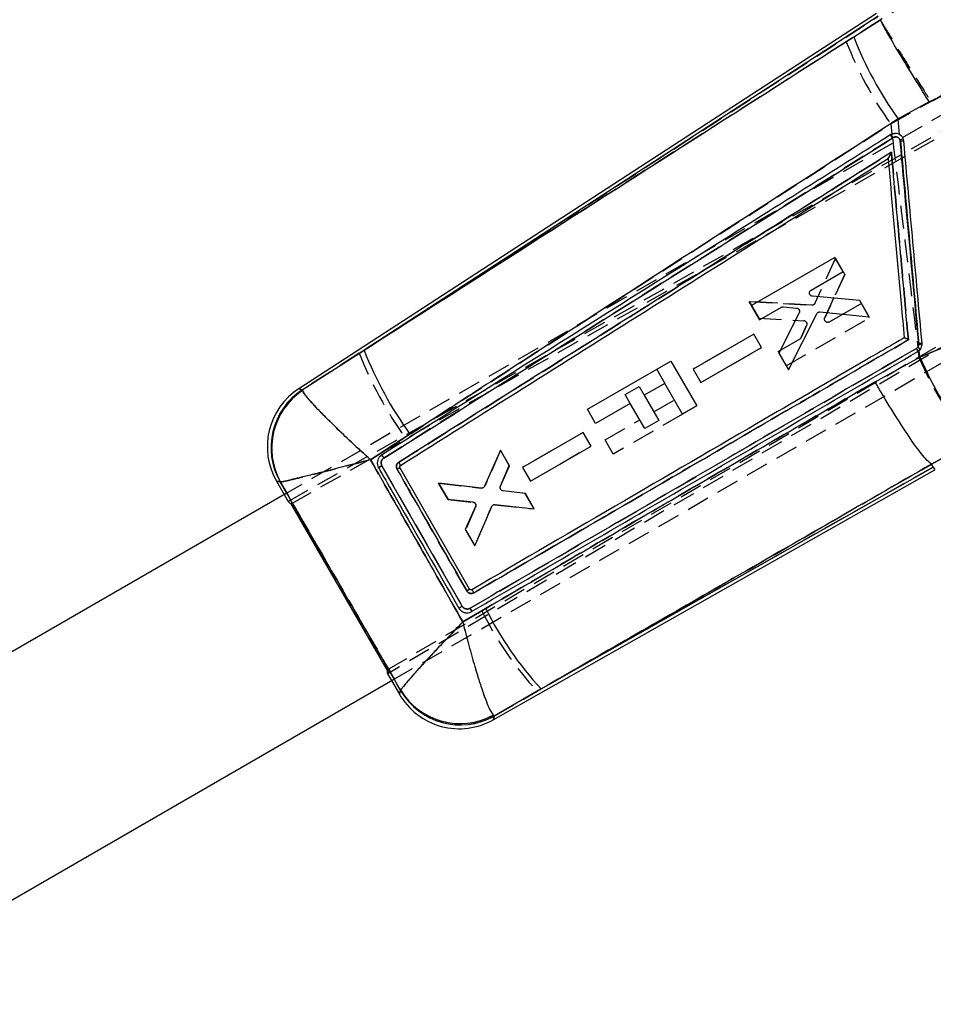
# Model space of a CAD drawing. Extents: x 29 to 520, y 22 to 419.
# Tile 7 of 14: x 275 to 351, y 294 to 377. Entities that reach past the tile are written whole.
import ezdxf

# ---------------------------------------------------------------- set-up
doc = ezdxf.new("R2010")
doc.units = 0
doc.header["$LTSCALE"] = 1.5
doc.linetypes.add('HIDDEN', pattern=[1.905, 1.27, -0.635])
doc.layers.get('0').update_dxf_attribs({"linetype": 'CONTINUOUS'})
doc.styles.add('SLDTEXTSTYLE0', font='TXT', dxfattribs={"width": 0.75})
doc.dimstyles.new('SLDDIMSTYLE1', dxfattribs={"dimtxt": 5.25, "dimasz": 4.953, "dimexe": 0, "dimexo": 0.0625, "dimgap": 1.3125, "dimtad": 1, "dimdec": 0, "dimrnd": 1e-09, "dimzin": 12, "dimtxsty": 'SLDTEXTSTYLE0', "dimsah": 1, "dimcen": 0.09, "dimazin": 3, "dimtfac": 1, "dimtdec": 0, "dimtofl": 0, "dimtmove": 0, "dimatfit": 3, "dimtolj": 1, "dimtzin": 12})

# ---------------------------------------------------------------- blocks, each defined once
blk = doc.blocks.new('_D_1')
at = {"color": 179, "linetype": 'CONTINUOUS'}
for p, q in [((87.767, 333.756), (87.766, 413.814)), ((391.568, 362.866), (391.567, 413.819)), ((87.766, 412.314), (391.567, 412.319))]:
    blk.add_line(p, q, dxfattribs=at)
for points in [[(87.766, 412.314), (92.719, 411.552), (92.719, 413.076)], [(391.567, 412.319), (386.614, 413.081), (386.614, 411.557)]]:
    blk.add_solid(points, dxfattribs=at)
at = {"color": 179, "linetype": 'CONTINUOUS', "insert": (234.139, 419.084, 0.1), "char_height": 5.25, "attachment_point": 1, "rotation": 0.0009, "style": 'SLDTEXTSTYLE0'}
blk.add_mtext('304', dxfattribs=at)

msp = doc.modelspace()

# ---------------------------------------------------------------- linework, layer by layer
at = {"color": 7, "linetype": 'CONTINUOUS'}
for p, q in [((346.397808, 377.510053), (297.976522, 346.069631)), ((346.543481, 377.281357), (303.452966, 349.302251)), ((344.494363, 375.559625), (346.726244, 376.994271)), ((346.726244, 376.994271), (346.726095, 376.994606)), ((350.819504, 370.117423), (348.216137, 368.677695)), ((348.334795, 367.37695), (348.216137, 368.677695)), ((348.37546, 366.931368), (348.409062, 366.802123)), ((347.367322, 365.359303), (347.366398, 365.358714)), ((342.910042, 357.073594), (335.920347, 353.039634)), ((343.596747, 355.88428), (342.910042, 357.073594)), ((340.912228, 354.33494), (343.596747, 355.88428)), ((344.997337, 353.45858), (341.025239, 353.81959)), ((345.780989, 352.101338), (344.997337, 353.45858)), ((335.920347, 353.039634), (336.607082, 351.850223)), ((336.607082, 351.850223), (338.438859, 352.907438)), ((339.925101, 352.422912), (338.219112, 349.058237)), ((338.605692, 352.942732), (339.707395, 352.824893)), ((339.034458, 347.646062), (341.388514, 352.353309)), ((341.662084, 352.504421), (345.780989, 352.101338)), ((336.106887, 350.655388), (331.024108, 347.721938)), ((336.763439, 349.518281), (336.106887, 350.655388)), ((349.942004, 349.84212), (349.941781, 349.766124)), ((298.266148, 345.987026), (303.452966, 349.302251)), ((331.680691, 346.584756), (336.763439, 349.518281)), ((338.219112, 349.058237), (339.034458, 347.646062)), ((349.867662, 349.187497), (349.986603, 349.274423)), ((350.03679, 348.724027), (349.986603, 349.274423)), ((322.16846, 344.35894), (329.157827, 348.393616)), ((329.157827, 348.393616), (331.329105, 344.632265)), ((346.275037, 346.658226), (350.03679, 348.724027)), ((331.024108, 347.721938), (331.680691, 346.584756)), ((328.666476, 346.524146), (326.926207, 345.519554)), ((330.151116, 343.952261), (328.666476, 346.524146)), ((298.266148, 345.987026), (298.285996, 345.923212)), ((326.926207, 345.519554), (328.148102, 343.402829)), ((322.85509, 343.16947), (322.16846, 344.35894)), ((325.76303, 344.8481), (322.85509, 343.16947)), ((326.984925, 342.731376), (325.76303, 344.8481)), ((331.329105, 344.632265), (330.151116, 343.952261)), ((328.148102, 343.402829), (326.984925, 342.731376)), ((321.816919, 342.406392), (316.734081, 339.472883)), ((322.473464, 341.269281), (321.816919, 342.406392)), ((307.288473, 342.266035), (303.988514, 340.126727)), ((354.363909, 341.585413), (351.018598, 339.756687)), ((314.876636, 340.927266), (313.536314, 337.894585)), ((315.630359, 339.621853), (314.876636, 340.927266)), ((317.390663, 338.335686), (322.473464, 341.269281)), ((311.678422, 327.856738), (304.943187, 339.616713)), ((312.292715, 329.281677), (306.462308, 339.46763)), ((306.507667, 339.651682), (306.507257, 339.651421)), ((314.27945, 318.33233), (351.2957, 339.271766)), ((314.890383, 337.897789), (315.630359, 339.621853)), ((316.734081, 339.472883), (317.390663, 338.335686)), ((318.292377, 320.913885), (351.161172, 339.507182)), ((351.018598, 339.756687), (351.018121, 339.757018)), ((351.161172, 339.507182), (351.018598, 339.756687)), ((351.161172, 339.507182), (351.2957, 339.271766)), ((296.116611, 338.324879), (296.762412, 337.206144)), ((296.433544, 338.258587), (296.41216, 338.26695)), ((313.251426, 337.731984), (309.703743, 338.149689)), ((309.703743, 338.149689), (310.471801, 336.819411)), ((316.975986, 337.291275), (315.111136, 337.513034)), ((296.871258, 337.268979), (252.791891, 311.823776)), ((310.471801, 336.819411), (312.563603, 336.586241)), ((317.714227, 336.012666), (316.975986, 337.291275)), ((305.390609, 322.512072), (297.352081, 336.437416)), ((312.786711, 336.198248), (311.938463, 334.279154)), ((312.736867, 332.896315), (314.164629, 336.211838)), ((314.448146, 336.376772), (317.714227, 336.012666)), ((311.938463, 334.279154), (312.736867, 332.896315)), ((312.480805, 329.232116), (312.462566, 329.223279)), ((311.723044, 326.533005), (313.648259, 327.660986)), ((312.432481, 327.385839), (312.467893, 327.405211)), ((258.774044, 294.493239), (305.870188, 321.679902)), ((305.761343, 321.617067), (306.420287, 320.47556)), ((306.515766, 320.77517), (306.518791, 320.812065)), ((318.292377, 320.913885), (314.349284, 318.638932)), ((314.268833, 318.714917), (314.349284, 318.638932))]:
    msp.add_line(p, q, dxfattribs=at)
at = {"color": 7, "linetype": 'HIDDEN'}
for p, q in [((303.050367, 349.04084), (346.543481, 377.281357)), ((346.726691, 376.993638), (343.867188, 375.15286)), ((346.726617, 376.993787), (346.726691, 376.993638)), ((343.867188, 375.15286), (303.050367, 349.04084)), ((360.093077, 373.764325), (296.871258, 337.268979)), ((297.093099, 336.633288), (363.805687, 374.371413)), ((297.352081, 336.437416), (364.497563, 374.447462)), ((347.590556, 368.262839), (350.954195, 370.140229)), ((305.390609, 322.512072), (382.731264, 368.030276)), ((347.590556, 368.262839), (347.694104, 367.412698)), ((382.757341, 367.731568), (305.430701, 322.189849)), ((347.548177, 367.330041), (347.601628, 367.363658)), ((347.898071, 367.46781), (347.968897, 367.467765)), ((348.295962, 367.396649), (348.45682, 367.281009)), ((347.735097, 367.075969), (305.104492, 340.262991)), ((347.78822, 367.109549), (347.735097, 367.075969)), ((305.870188, 321.679902), (369.092008, 358.175252)), ((342.953374, 356.999692), (341.242483, 353.2313)), ((343.736773, 355.642293), (342.953374, 356.999692)), ((342.062866, 352.022086), (343.736773, 355.642293)), ((343.736773, 355.642293), (342.062866, 352.022086)), ((340.974813, 353.06998), (335.72123, 353.385646)), ((335.72123, 353.385646), (340.974813, 353.06998)), ((335.72123, 353.385646), (336.536338, 351.973337)), ((336.536338, 351.973337), (335.72123, 353.385646)), ((345.136856, 353.216302), (342.452621, 351.666492)), ((342.452621, 351.666492), (345.136856, 353.216302)), ((345.823323, 352.026854), (345.136856, 353.216302)), ((336.536338, 351.973337), (340.303203, 351.767924)), ((338.834395, 347.991538), (345.823323, 352.026854)), ((336.106723, 350.655925), (331.024436, 347.721596)), ((336.763059, 349.518691), (336.106723, 350.655925)), ((340.542426, 351.378356), (340.093484, 350.365389)), ((340.093484, 350.365389), (340.542426, 351.378356)), ((339.97949, 350.238573), (338.147869, 349.181068)), ((338.147869, 349.181068), (339.97949, 350.238573)), ((303.050367, 349.04084), (298.270209, 345.985871)), ((312.339386, 327.679765), (349.741911, 349.454988)), ((331.680825, 346.584302), (336.763059, 349.518691)), ((338.147869, 349.181068), (338.834395, 347.991538)), ((349.741911, 349.454988), (349.855831, 349.553664)), ((350.06701, 349.360202), (349.867662, 349.187497)), ((349.897643, 349.20596), (349.960556, 348.682452)), ((328.665843, 346.525241), (327.979846, 347.713616)), ((331.024436, 347.721596), (331.680825, 346.584302)), ((298.270209, 345.985871), (298.290355, 345.921394)), ((325.339136, 345.582415), (326.502314, 346.253869)), ((326.502314, 346.253869), (326.925782, 345.520284)), ((325.762612, 344.848831), (325.339136, 345.582415)), ((327.724209, 344.137144), (329.464486, 345.141735)), ((323.6531, 341.787059), (326.561039, 343.46569)), ((330.151101, 343.95225), (324.33973, 340.597585)), ((321.816763, 342.406907), (316.734386, 339.472566)), ((322.473099, 341.269676), (321.816763, 342.406907)), ((303.990869, 340.124175), (306.885948, 342.000544)), ((324.33973, 340.597585), (323.6531, 341.787059)), ((314.884571, 340.914544), (313.566444, 337.904167)), ((315.622581, 339.635805), (314.884571, 340.914544)), ((317.390783, 338.335257), (322.473099, 341.269676)), ((351.016959, 339.759574), (354.294857, 341.554184)), ((304.943381, 339.616534), (311.678609, 327.85647)), ((314.881971, 337.910019), (315.622581, 339.635805)), ((316.734386, 339.472566), (317.390783, 338.335257)), ((351.161172, 339.507182), (317.959441, 320.725549)), ((351.016467, 339.759902), (351.016959, 339.759574)), ((351.161172, 339.507182), (351.016959, 339.759574)), ((296.416303, 338.266138), (296.437939, 338.257686)), ((313.281825, 337.741137), (309.69668, 338.162914)), ((309.69668, 338.162914), (310.49486, 336.779945)), ((310.49486, 336.779945), (309.69668, 338.162914)), ((309.69668, 338.162914), (313.281825, 337.741137)), ((316.967791, 337.30498), (315.104751, 337.526434)), ((296.762412, 337.206144), (297.093792, 336.632088)), ((305.54164, 322.255183), (297.205155, 336.696677)), ((310.49486, 336.779945), (312.580934, 336.554718)), ((317.721275, 335.999433), (316.967791, 337.30498)), ((312.805338, 336.16747), (311.961105, 334.23945)), ((312.747648, 336.473216), (312.700828, 336.506818)), ((312.728947, 332.909044), (314.141495, 336.19009)), ((314.424781, 336.355474), (317.721275, 335.999433)), ((311.961105, 334.23945), (312.728947, 332.909044)), ((313.316596, 327.468608), (311.724288, 326.535829)), ((305.430008, 322.191045), (305.761343, 321.617067)), ((306.520132, 320.81623), (306.517055, 320.779201)), ((314.350223, 318.643056), (317.959441, 320.725549)), ((314.350223, 318.643056), (314.269742, 318.719369))]:
    msp.add_line(p, q, dxfattribs=at)
at = {"color": 8, "linetype": 'CONTINUOUS', "flags": 128}
for points in [[(297.976522, 346.069631), (298.008268, 346.060578), (298.266148, 345.987026)], [(296.41216, 338.26695), (296.149006, 338.318527), (296.116611, 338.324879)], [(306.420287, 320.47556), (306.430762, 320.508421), (306.515766, 320.77517)], [(314.349284, 318.638932), (314.287109, 318.365954), (314.27945, 318.33233)]]:
    msp.add_lwpolyline(points, dxfattribs=at)
at = {"color": 7, "linetype": 'HIDDEN', "flags": 128}
for points in [[(298.270209, 345.985871), (298.009624, 346.060191), (297.976522, 346.069631)], [(296.116611, 338.324879), (296.150392, 338.318259), (296.416303, 338.266138)], [(306.517055, 320.779201), (306.431187, 320.509766), (306.420287, 320.47556)], [(314.27945, 318.33233), (314.287422, 318.367333), (314.350223, 318.643056)]]:
    msp.add_lwpolyline(points, dxfattribs=at)
at = {"color": 7, "linetype": 'CONTINUOUS'}
for centre, radius, start, end in [((373.306876, 386.694201), 30.889152, 201.1289906, 215.68038863), ((346.794249, 366.574334), 1.129128, 28.28315408, 44.35190993), ((347.261013, 369.58539), 2.878511, 292.77796333, 298.34412341), ((349.824194, 351.855268), 15.013696, 94.3452771, 95.40850421), ((351.137375, 337.327832), 12.57125, 94.19490428, 95.45636789), ((333.632002, 361.189629), 32.435844, 201.49924379, 215.69117616), ((349.021885, 348.953), 0.877683, 15.49641621, 34.86952128), ((349.713695, 346.760084), 3.014681, 80.38354185, 85.66094777), ((377.3595, 360.405107), 29.714948, 203.14781097, 219.29704681), ((301.127201, 341.217284), 5.7855, 122.52341158, 210.41106965), ((301.463941, 341.136415), 5.809846, 123.3950908, 209.59703017), ((301.527885, 341.083513), 5.825163, 123.81628817, 209.00934957), ((301.069102, 348.458387), 10.484292, 299.42261838, 300.95790515), ((339.284966, 340.335215), 28.598546, 206.30678844, 222.7735099), ((311.430876, 323.367966), 5.7855, 209.55482964, 300.09750685), ((311.526352, 323.718081), 5.810912, 210.42736338, 299.064797), ((311.498515, 323.845937), 5.831126, 211.3516528, 298.36530052)]:
    msp.add_arc(centre, radius, start, end, dxfattribs=at)
at = {"color": 7, "linetype": 'HIDDEN'}
for centre, radius, start, end in [((372.591055, 386.224175), 30.783673, 201.07863702, 215.69494506), ((346.746322, 366.544325), 1.12264, 28.26601887, 44.41758559), ((346.787299, 366.570135), 1.137018, 28.32097749, 44.25862034), ((349.734441, 352.826746), 14.038219, 94.28042717, 95.43270192), ((340.285861, 351.488463), 0.279997, 50.80027762, 86.44868231), ((339.841887, 350.47691), 0.275201, 299.99892542, 336.09456253), ((351.020747, 338.613698), 11.280319, 94.08186116, 95.49141214), ((333.151467, 360.875072), 32.34386, 201.46224484, 215.70120481), ((349.022953, 348.953692), 0.876469, 15.4714204, 34.88624221), ((349.25401, 348.684737), 1.056987, 39.72082684, 55.29343911), ((377.228587, 360.380758), 29.671466, 203.21990003, 219.38298233), ((301.468677, 341.135278), 5.810202, 123.40075777, 209.59135829), ((301.533355, 341.081789), 5.825703, 123.82588355, 208.99715147), ((302.700102, 345.656492), 7.242666, 299.07349244, 301.29539729), ((312.547747, 336.275563), 0.28112, 44.67563502, 83.21986542), ((338.907538, 340.119), 28.546956, 206.3046077, 222.79307829), ((311.527636, 323.722779), 5.811246, 210.43305497, 299.05907324), ((311.499822, 323.851249), 5.831693, 211.36144778, 298.3578466)]:
    msp.add_arc(centre, radius, start, end, dxfattribs=at)
for centre, major_axis, start_param, end_param in [((359.114014, 371.715824), (62.02174, 35.081082), 3.141928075, 3.201772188), ((366.828491, 358.35184), (61.396943, 36.163433), 3.08141312, 3.141257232)]:
    msp.add_ellipse(centre, major_axis=major_axis, ratio=0.069924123, start_param=start_param, end_param=end_param, dxfattribs=at)
for points, knots in [([(357.477998, 381.151881), (355.970378, 380.806069), (352.91426, 380.105068), (349.340344, 378.54222), (347.346993, 377.361312), (346.726617, 376.993787)], [0, 0, 0, 0, 0.401410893, 0.813705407, 1, 1, 1, 1]), ([(346.726691, 376.993638), (346.807129, 376.844397), (346.968005, 376.545914), (347.803136, 375.172619), (348.969582, 373.291931), (350.07097, 371.537653), (350.742136, 370.475354), (350.929218, 370.179702), (350.954195, 370.140229)], [0, 0, 0, 0, 0.2280473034, 0.456094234, 0.6841457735, 0.9122056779, 0.988278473, 1, 1, 1, 1]), ([(350.954195, 370.140229), (351.47658, 370.408474), (353.196342, 371.291573), (356.299187, 372.498512), (358.933187, 373.07292), (360.26529, 373.363417)], [0, 0, 0, 0, 0.177385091, 0.583975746, 1, 1, 1, 1]), ([(306.885948, 342.000544), (307.575159, 342.446834), (321.12984, 351.223992), (334.705332, 359.965658), (347.590556, 368.262839)], [0, 0, 0, 0, 0.050846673, 1, 1, 1, 1]), ([(347.694104, 367.412698), (347.724686, 367.424863), (347.790516, 367.45105), (347.860564, 367.461965), (347.898071, 367.46781)], [0, 0, 0, 0, 0.464557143, 1, 1, 1, 1]), ([(348.405352, 366.801907), (348.396277, 366.84874), (348.378468, 366.940656), (348.295517, 367.055923), (348.183639, 367.137574), (348.050752, 367.176249), (347.910948, 367.171108), (347.829135, 367.130071), (347.78822, 367.109549)], [0, 0, 0, 0, 0.171948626, 0.33746383, 0.503119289, 0.668824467, 0.834379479, 1, 1, 1, 1]), ([(347.735097, 367.075969), (347.999462, 364.902356), (348.709792, 359.061998), (349.413821, 353.220884), (349.855831, 349.553664)], [0, 0, 0, 0, 0.372171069, 1, 1, 1, 1]), ([(349.941259, 349.842247), (349.685233, 352.668845), (349.173182, 358.322045), (348.661295, 363.975285), (348.405352, 366.801907)], [0, 0, 0, 0, 0.499999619, 1, 1, 1, 1]), ([(306.366605, 339.919132), (313.170415, 344.199129), (326.931418, 352.855612), (340.692407, 361.509302), (347.649595, 365.884375)], [0, 0, 0, 0, 0.494426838, 1, 1, 1, 1]), ([(347.367292, 365.359288), (347.370497, 365.36268), (347.377755, 365.37036), (347.406044, 365.416612), (347.461338, 365.51561), (347.546526, 365.678139), (347.614102, 365.812746), (347.649043, 365.883263), (347.649595, 365.884375)], [0, 0, 0, 0, 0.084204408, 0.190691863, 0.358769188, 0.662830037, 0.994680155, 1, 1, 1, 1]), ([(347.649595, 365.884375), (347.890745, 363.215624), (348.36383, 357.98011), (348.837089, 352.744628), (349.069109, 350.177881)], [0, 0, 0, 0, 0.509740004, 1, 1, 1, 1]), ([(341.242483, 353.2313), (341.226683, 353.204144), (341.195085, 353.149834), (341.116974, 353.094597), (341.040065, 353.069765), (340.991829, 353.069924), (340.974813, 353.06998)], [0, 0, 0, 0, 0.281918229, 0.563821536, 0.846134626, 1, 1, 1, 1]), ([(363.069569, 353.243772), (361.974323, 352.948869), (359.783819, 352.35906), (356.486995, 351.283386), (353.196441, 350.075531), (351.039198, 349.146818), (349.960556, 348.682452)], [0, 0, 0, 0, 0.246887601, 0.493777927, 0.746884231, 1, 1, 1, 1]), ([(340.42423, 351.727296), (340.410132, 351.736405), (340.373547, 351.760043), (340.32998, 351.764924), (340.303203, 351.767924)], [0, 0, 0, 0, 0.385372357, 1, 1, 1, 1]), ([(340.462824, 351.705443), (340.48509, 351.683374), (340.529622, 351.639233), (340.563556, 351.549953), (340.569529, 351.459164), (340.551009, 351.403946), (340.542426, 351.378356)], [0, 0, 0, 0, 0.258708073, 0.517423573, 0.776354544, 1, 1, 1, 1]), ([(342.122217, 351.707008), (342.102021, 351.730582), (342.06163, 351.777731), (342.035268, 351.868608), (342.036687, 351.953221), (342.055262, 352.002084), (342.062866, 352.022086)], [0, 0, 0, 0, 0.270571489, 0.541136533, 0.812166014, 1, 1, 1, 1]), ([(342.452621, 351.666492), (342.423831, 351.653537), (342.366248, 351.627626), (342.270169, 351.628246), (342.185067, 351.655355), (342.141501, 351.69116), (342.122217, 351.707008)], [0, 0, 0, 0, 0.264026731, 0.528093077, 0.791116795, 1, 1, 1, 1]), ([(349.069109, 350.177881), (342.964374, 346.624252), (330.82595, 339.558352), (318.690179, 332.492094), (312.657809, 328.979645)], [0, 0, 0, 0, 0.502926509, 1, 1, 1, 1]), ([(349.069109, 350.177881), (349.068016, 350.178447), (349.060775, 350.182199), (349.016562, 350.20512), (348.940384, 350.243655), (348.849378, 350.287787), (348.781718, 350.318706), (348.73685, 350.337208), (348.727018, 350.338886), (348.722419, 350.33967)], [0, 0, 0, 0, 0.007109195, 0.047110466, 0.28722534, 0.494904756, 0.676265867, 0.848550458, 1, 1, 1, 1]), ([(349.855831, 349.553664), (349.862879, 349.563162), (349.896811, 349.608884), (349.940268, 349.705309), (349.940928, 349.79658), (349.941259, 349.842247)], [0, 0, 0, 0, 0.115833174, 0.557605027, 1, 1, 1, 1]), ([(350.041946, 349.344652), (350.010799, 349.305866), (349.968388, 349.253054), (349.912489, 349.215843), (349.897643, 349.20596)], [0, 0, 0, 0, 0.734417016, 1, 1, 1, 1]), ([(346.275097, 346.65588), (340.474913, 343.291058), (329.477951, 336.911464), (318.502982, 330.498941), (313.316596, 327.468608)], [0, 0, 0, 0, 0.527435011, 1, 1, 1, 1]), ([(298.290355, 345.921394), (298.385166, 345.762486), (298.577579, 345.439996), (299.405606, 344.527596), (300.340544, 343.570503), (301.324385, 342.602882), (302.54157, 341.447204), (303.492936, 340.573907), (303.986274, 340.128325), (303.990869, 340.124175)], [0, 0, 0, 0, 0.202940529, 0.411852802, 0.539873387, 0.667918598, 0.829015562, 0.998407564, 1, 1, 1, 1]), ([(296.437939, 338.257686), (296.577022, 338.281959), (296.85928, 338.33122), (297.971445, 338.594653), (299.211514, 338.900071), (300.507955, 339.225783), (302.103016, 339.633255), (303.343258, 339.955002), (303.984893, 340.122614), (303.990869, 340.124175)], [0, 0, 0, 0, 0.202940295, 0.411852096, 0.539872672, 0.66791759, 0.82901462, 0.998407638, 1, 1, 1, 1]), ([(311.724288, 326.535829), (310.443099, 328.790129), (307.868005, 333.3211), (305.287495, 337.849031), (303.990869, 340.124175)], [0, 0, 0, 0, 0.497531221, 1, 1, 1, 1]), ([(305.104492, 340.262998), (305.075103, 340.241551), (305.002031, 340.188227), (304.918566, 340.066054), (304.874105, 339.908473), (304.881494, 339.75022), (304.923832, 339.658748), (304.943373, 339.61653)], [0, 0, 0, 0, 0.148700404, 0.369718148, 0.590403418, 0.810952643, 1, 1, 1, 1]), ([(304.92123, 340.510689), (304.926315, 340.50819), (304.936643, 340.503115), (304.980728, 340.447636), (305.039582, 340.364542), (305.083054, 340.296971), (305.10479, 340.263185)], [0, 0, 0, 0, 0.244327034, 0.496214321, 0.74810547, 1, 1, 1, 1]), ([(306.219538, 339.326423), (306.198428, 339.374008), (306.157789, 339.465613), (306.159332, 339.61831), (306.206486, 339.758884), (306.284004, 339.860598), (306.34548, 339.904162), (306.366605, 339.919132)], [0, 0, 0, 0, 0.229957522, 0.442686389, 0.66338412, 0.884325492, 1, 1, 1, 1]), ([(306.507667, 339.651682), (306.507815, 339.657125), (306.508112, 339.668012), (306.477503, 339.730956), (306.428993, 339.818043), (306.387401, 339.885436), (306.366605, 339.919132)], [0, 0, 0, 0, 0.250000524, 0.500000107, 0.750004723, 1, 1, 1, 1]), ([(304.658292, 339.456432), (304.659646, 339.457088), (304.663211, 339.458817), (304.678338, 339.466985), (304.705384, 339.481935), (304.74175, 339.502276), (304.785684, 339.527011), (304.835374, 339.555123), (304.888791, 339.585441), (304.925183, 339.606169), (304.943381, 339.616534)], [0, 0, 0, 0, 0.0804497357, 0.2118116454, 0.3431751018, 0.4745463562, 0.6059057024, 0.7372689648, 0.8686270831, 1, 1, 1, 1]), ([(312.052635, 329.14145), (311.951747, 329.317597), (311.447306, 330.198334), (309.502907, 333.593288), (307.659457, 336.812161), (306.219538, 339.326423)], [0, 0, 0, 0, 0.051885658, 0.259427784, 1, 1, 1, 1]), ([(317.959441, 320.725549), (323.160134, 323.720807), (334.17745, 330.066056), (345.19809, 336.410392), (351.016467, 339.759902)], [0, 0, 0, 0, 0.472047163, 1, 1, 1, 1]), ([(296.437939, 338.257686), (298.116858, 335.352667), (301.477084, 329.5385), (304.83832, 323.72503), (306.520132, 320.81623)], [0, 0, 0, 0, 0.499644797, 1, 1, 1, 1]), ([(314.925512, 337.624509), (314.907827, 337.650832), (314.872457, 337.703475), (314.856358, 337.798947), (314.86625, 337.868722), (314.879706, 337.904051), (314.881978, 337.910015)], [0, 0, 0, 0, 0.31194324, 0.623874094, 0.936496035, 1, 1, 1, 1]), ([(312.747648, 336.473216), (312.767399, 336.448827), (312.806902, 336.400052), (312.831029, 336.307447), (312.82731, 336.22743), (312.810966, 336.18283), (312.805338, 336.16747)], [0, 0, 0, 0, 0.283503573, 0.566994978, 0.850876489, 1, 1, 1, 1]), ([(312.052635, 329.14145), (312.084881, 329.159977), (312.149373, 329.197033), (312.228151, 329.242772), (312.282549, 329.274818), (312.289326, 329.279391), (312.292715, 329.281677)], [0, 0, 0, 0, 0.249995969, 0.500001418, 0.749998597, 1, 1, 1, 1]), ([(312.657809, 328.979645), (312.629806, 328.965696), (312.55734, 328.929599), (312.424755, 328.912075), (312.277222, 328.94108), (312.142529, 329.017109), (312.082916, 329.099566), (312.052635, 329.14145)], [0, 0, 0, 0, 0.135295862, 0.35011448, 0.564595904, 0.77884054, 1, 1, 1, 1]), ([(311.678616, 327.856474), (311.699643, 327.825267), (311.751081, 327.748925), (311.872077, 327.660344), (312.029112, 327.610534), (312.194368, 327.613058), (312.291763, 327.657859), (312.339386, 327.679765)], [0, 0, 0, 0, 0.148305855, 0.362798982, 0.577760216, 0.793540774, 1, 1, 1, 1]), ([(312.339639, 327.67991), (312.359164, 327.645401), (312.398212, 327.576384), (312.442854, 327.486999), (312.470189, 327.422261), (312.468679, 327.410904), (312.467923, 327.405226)], [0, 0, 0, 0, 0.250004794, 0.49999438, 0.750000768, 1, 1, 1, 1]), ([(311.724288, 326.535829), (311.720011, 326.531382), (311.244726, 326.037201), (310.332097, 325.081258), (309.176992, 323.85145), (308.25766, 322.855193), (307.456975, 321.968845), (306.759902, 321.167646), (306.602359, 320.936745), (306.520132, 320.81623)], [0, 0, 0, 0, 0.0016053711, 0.1784080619, 0.3460595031, 0.4791538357, 0.6122173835, 0.7976049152, 1, 1, 1, 1]), ([(311.724288, 326.535829), (311.725781, 326.529821), (311.891616, 325.862255), (312.22675, 324.568476), (312.69796, 322.898526), (313.114254, 321.540748), (313.520874, 320.327676), (313.944598, 319.223277), (314.158235, 318.892181), (314.269742, 318.719369)], [0, 0, 0, 0, 0.001605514, 0.178403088, 0.346054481, 0.479146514, 0.612207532, 0.797595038, 1, 1, 1, 1])]:
    msp.add_open_spline(points, degree=3, knots=knots, dxfattribs=at)
at = {"color": 7, "linetype": 'CONTINUOUS'}
for points, knots in [([(350.819504, 370.117423), (350.794603, 370.15692), (350.61746, 370.437905), (349.958891, 371.486569), (348.877224, 373.233247), (347.734992, 375.129499), (346.931687, 376.523366), (346.794725, 376.837303), (346.726244, 376.994271)], [0, 0, 0, 0, 0.011769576, 0.083728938, 0.312805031, 0.54187372, 0.770936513, 1, 1, 1, 1]), ([(303.452966, 349.302251), (307.48994, 351.885377), (321.170605, 360.639181), (334.850919, 369.390616), (344.494363, 375.559625)], [0, 0, 0, 0, 0.295086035, 1, 1, 1, 1]), ([(361.164024, 373.442222), (360.080945, 373.256529), (357.898232, 372.882304), (354.391289, 371.827082), (352.095286, 370.728084), (350.819504, 370.117423)], [0, 0, 0, 0, 0.304423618, 0.61350043, 1, 1, 1, 1]), ([(348.216137, 368.677695), (338.593148, 362.48126), (324.942407, 353.691275), (311.31063, 344.869087), (307.288473, 342.266035)], [0, 0, 0, 0, 0.704942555, 1, 1, 1, 1]), ([(347.601643, 367.363666), (347.430329, 367.255915), (346.57376, 366.717162), (342.976129, 364.454419), (328.920504, 355.61336), (315.550556, 347.199687), (304.921528, 340.510868)], [0, 0, 0, 0, 0.012041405, 0.060207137, 0.252870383, 1, 1, 1, 1]), ([(347.907385, 367.468816), (347.828195, 367.453794), (347.720387, 367.433343), (347.626552, 367.378282), (347.601643, 367.363666)], [0, 0, 0, 0, 0.734540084, 1, 1, 1, 1]), ([(347.788578, 367.109347), (347.832986, 367.13113), (347.918715, 367.173181), (348.062754, 367.174974), (348.193987, 367.133188), (348.307329, 367.050731), (348.352749, 366.971157), (348.37546, 366.931368)], [0, 0, 0, 0, 0.212414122, 0.410057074, 0.607024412, 0.803503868, 1, 1, 1, 1]), ([(348.334795, 367.37695), (348.323976, 367.382963), (348.24373, 367.427565), (348.098907, 367.474781), (347.963343, 367.470559), (347.907385, 367.468816)], [0, 0, 0, 0, 0.083831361, 0.621820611, 1, 1, 1, 1]), ([(348.686656, 366.825808), (348.671584, 366.904222), (348.641439, 367.06105), (348.510127, 367.254485), (348.38989, 367.338468), (348.334795, 367.37695)], [0, 0, 0, 0, 0.351399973, 0.702798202, 1, 1, 1, 1]), ([(305.104566, 340.263009), (312.218647, 344.738204), (326.446754, 353.68856), (340.674654, 362.635763), (347.788578, 367.109347)], [0, 0, 0, 0, 0.500001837, 1, 1, 1, 1]), ([(349.941781, 349.766124), (349.523368, 354.351521), (349.001266, 360.073263), (348.479152, 365.79502), (348.37546, 366.931368)], [0, 0, 0, 0, 0.801398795, 1, 1, 1, 1]), ([(348.409062, 366.802123), (348.664507, 363.975444), (349.175398, 358.322093), (349.686469, 352.668776), (349.942004, 349.84212)], [0, 0, 0, 0, 0.500000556, 1, 1, 1, 1]), ([(350.217795, 349.865403), (349.962579, 352.692132), (349.452147, 358.345587), (348.94182, 363.999068), (348.686656, 366.825808)], [0, 0, 0, 0, 0.500000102, 1, 1, 1, 1]), ([(347.649609, 365.884137), (340.692424, 361.509102), (326.931373, 352.855449), (313.170381, 344.199044), (306.366546, 339.919065)], [0, 0, 0, 0, 0.505570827, 1, 1, 1, 1]), ([(347.649609, 365.884137), (347.649058, 365.883027), (347.614229, 365.812895), (347.546856, 365.678457), (347.461658, 365.516036), (347.406222, 365.416777), (347.377835, 365.370418), (347.370541, 365.362707), (347.367322, 365.359303)], [0, 0, 0, 0, 0.005311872, 0.335579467, 0.64050411, 0.809010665, 0.915694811, 1, 1, 1, 1]), ([(349.069169, 350.177672), (348.837141, 352.744497), (348.363881, 357.97997), (347.890767, 363.215473), (347.649609, 365.884137)], [0, 0, 0, 0, 0.490275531, 1, 1, 1, 1]), ([(306.507257, 339.651425), (313.357915, 343.962723), (326.977205, 352.533698), (340.597344, 361.100908), (347.366398, 365.358714)], [0, 0, 0, 0, 0.5030113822, 1, 1, 1, 1]), ([(347.366398, 365.358714), (347.366929, 365.352786), (347.439965, 364.538112), (347.806998, 360.488809), (348.257422, 355.488292), (348.635994, 351.296586), (348.722419, 350.339663)], [0, 0, 0, 0, 0.0011840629, 0.1627186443, 0.8088572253, 1, 1, 1, 1]), ([(340.782081, 354.028564), (340.777553, 354.059386), (340.768497, 354.12103), (340.794783, 354.212174), (340.843801, 354.287281), (340.890753, 354.319982), (340.912228, 354.33494)], [0, 0, 0, 0, 0.259856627, 0.51971196, 0.78031706, 1, 1, 1, 1]), ([(341.025239, 353.81959), (340.994396, 353.825529), (340.932704, 353.837406), (340.854731, 353.892867), (340.803781, 353.960032), (340.788226, 354.009158), (340.782081, 354.028564)], [0, 0, 0, 0, 0.274348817, 0.548769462, 0.821743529, 1, 1, 1, 1]), ([(350.03679, 348.724027), (351.105081, 349.177929), (353.241614, 350.085713), (356.553772, 351.284928), (359.929054, 352.367154), (362.209082, 352.963181), (363.349085, 353.261192)], [0, 0, 0, 0, 0.246889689, 0.493767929, 0.746886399, 1, 1, 1, 1]), ([(338.438859, 352.907438), (338.467343, 352.92071), (338.520375, 352.945419), (338.578696, 352.943582), (338.605692, 352.942732)], [0, 0, 0, 0, 0.53711227, 1, 1, 1, 1]), ([(339.707395, 352.824893), (339.738389, 352.818162), (339.800382, 352.804698), (339.877687, 352.746838), (339.930881, 352.673429), (339.94463, 352.617586), (339.950835, 352.592383)], [0, 0, 0, 0, 0.262231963, 0.524509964, 0.785397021, 1, 1, 1, 1]), ([(339.950835, 352.592383), (339.953171, 352.560701), (339.957494, 352.502052), (339.935304, 352.447839), (339.925101, 352.422912)], [0, 0, 0, 0, 0.540192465, 1, 1, 1, 1]), ([(341.388514, 352.353309), (341.405215, 352.379737), (341.438612, 352.432585), (341.518297, 352.484753), (341.596143, 352.506981), (341.644667, 352.505098), (341.662084, 352.504421)], [0, 0, 0, 0, 0.280356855, 0.560625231, 0.842288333, 1, 1, 1, 1]), ([(348.722419, 350.339663), (348.676145, 350.312719), (347.930676, 349.878647), (344.388284, 347.816313), (332.352575, 340.808024), (321.018639, 334.205662), (312.480805, 329.232116)], [0, 0, 0, 0, 0.003829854, 0.061699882, 0.293180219, 1, 1, 1, 1]), ([(312.657809, 328.979589), (318.69018, 332.492004), (330.825946, 339.558187), (342.964414, 346.624059), (349.069169, 350.177672)], [0, 0, 0, 0, 0.497073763, 1, 1, 1, 1]), ([(349.069169, 350.177672), (349.068081, 350.178238), (349.060743, 350.182059), (349.016416, 350.204996), (348.940179, 350.243614), (348.849205, 350.287717), (348.781611, 350.318666), (348.736827, 350.337159), (348.727006, 350.338866), (348.722419, 350.339663)], [0, 0, 0, 0, 0.007084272, 0.047796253, 0.287828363, 0.495438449, 0.676732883, 0.848986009, 1, 1, 1, 1]), ([(349.986603, 349.274423), (350.040294, 349.333682), (350.147678, 349.452203), (350.220537, 349.666521), (350.218616, 349.805861), (350.217795, 349.865403)], [0, 0, 0, 0, 0.36412926, 0.728280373, 1, 1, 1, 1]), ([(349.741986, 349.45478), (343.507357, 345.825578), (331.03828, 338.567278), (318.57245, 331.308956), (312.339624, 327.679847)], [0, 0, 0, 0, 0.500007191, 1, 1, 1, 1]), ([(312.468176, 327.405371), (318.700359, 331.036068), (331.164743, 338.297472), (343.63335, 345.557486), (349.867662, 349.187497)], [0, 0, 0, 0, 0.499999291, 1, 1, 1, 1]), ([(349.941781, 349.766124), (349.935259, 349.73011), (349.920585, 349.649081), (349.853177, 349.535381), (349.779049, 349.481646), (349.741986, 349.45478)], [0, 0, 0, 0, 0.2857332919, 0.6428711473, 1, 1, 1, 1]), ([(313.648259, 327.660986), (318.633959, 330.574644), (329.498334, 336.923818), (340.384546, 343.240365), (346.275037, 346.658226)], [0, 0, 0, 0, 0.458903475, 1, 1, 1, 1]), ([(351.018121, 339.757018), (350.866248, 339.864914), (350.562501, 340.080707), (349.584396, 341.372307), (348.349025, 343.215235), (347.221488, 345.04236), (346.532906, 346.212332), (346.308759, 346.599915), (346.275037, 346.658226)], [0, 0, 0, 0, 0.222578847, 0.445158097, 0.66773795, 0.890319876, 0.983498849, 1, 1, 1, 1]), ([(303.988514, 340.126727), (303.98392, 340.130877), (303.490599, 340.576444), (302.539136, 341.449567), (301.321813, 342.605046), (300.337738, 343.572436), (299.402508, 344.529257), (298.573144, 345.442319), (298.380874, 345.764318), (298.285996, 345.923212)], [0, 0, 0, 0, 0.001591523, 0.170880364, 0.331878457, 0.459851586, 0.587799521, 0.796595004, 1, 1, 1, 1]), ([(303.988514, 340.126727), (303.982539, 340.125166), (303.340912, 339.957556), (302.100674, 339.635719), (300.505505, 339.228085), (299.208881, 338.902163), (297.968548, 338.596458), (296.854741, 338.332356), (296.572713, 338.282962), (296.433544, 338.258587)], [0, 0, 0, 0, 0.001591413, 0.170881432, 0.331879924, 0.459852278, 0.587800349, 0.796595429, 1, 1, 1, 1]), ([(303.988514, 340.126727), (305.285419, 337.850612), (307.86638, 333.320934), (310.441763, 328.788126), (311.723044, 326.533005)], [0, 0, 0, 0, 0.502489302, 1, 1, 1, 1]), ([(304.92129, 340.51073), (304.850986, 340.455993), (304.710467, 340.346586), (304.583884, 340.105313), (304.540604, 339.841038), (304.577912, 339.616626), (304.637866, 339.497109), (304.658247, 339.45648)], [0, 0, 0, 0, 0.222081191, 0.443887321, 0.66513893, 0.8861664, 1, 1, 1, 1]), ([(304.943179, 339.616709), (304.927456, 339.649188), (304.888108, 339.730468), (304.871582, 339.877543), (304.906299, 340.038018), (304.987257, 340.174343), (305.067598, 340.235072), (305.104566, 340.263017)], [0, 0, 0, 0, 0.1471004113, 0.3681139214, 0.5894750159, 0.8110998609, 1, 1, 1, 1]), ([(305.104797, 340.263162), (305.083064, 340.296952), (305.039597, 340.364532), (304.980745, 340.447637), (304.936692, 340.503141), (304.926371, 340.508226), (304.92129, 340.51073)], [0, 0, 0, 0, 0.251898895, 0.503799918, 0.755695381, 1, 1, 1, 1]), ([(306.366546, 339.919065), (306.345425, 339.904097), (306.283956, 339.860534), (306.206448, 339.758819), (306.158694, 339.616575), (306.15807, 339.463618), (306.198968, 339.372214), (306.219486, 339.32636)], [0, 0, 0, 0, 0.115649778, 0.336590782, 0.557287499, 0.777901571, 1, 1, 1, 1]), ([(306.507667, 339.651682), (306.507804, 339.657119), (306.508078, 339.667993), (306.477458, 339.730918), (306.42894, 339.817988), (306.387344, 339.885372), (306.366546, 339.919065)], [0, 0, 0, 0, 0.250002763, 0.500000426, 0.749999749, 1, 1, 1, 1]), ([(304.942941, 339.617141), (304.924774, 339.606733), (304.888438, 339.585916), (304.835107, 339.555471), (304.785505, 339.527231), (304.74166, 339.502369), (304.705385, 339.481902), (304.67842, 339.466821), (304.663356, 339.458535), (304.659838, 339.456739), (304.6585, 339.456056)], [0, 0, 0, 0, 0.131345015, 0.26269376, 0.39403235, 0.525366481, 0.656712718, 0.788055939, 0.919395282, 1, 1, 1, 1]), ([(304.6585, 339.456056), (304.759399, 339.279911), (305.263895, 338.399185), (307.509218, 334.478789), (309.652116, 330.733696), (311.391754, 327.69337)], [0, 0, 0, 0, 0.044932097, 0.224660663, 1, 1, 1, 1]), ([(306.219486, 339.326363), (306.32037, 339.150209), (306.824784, 338.269443), (308.769918, 334.87299), (310.614262, 331.652779), (312.055057, 329.137162)], [0, 0, 0, 0, 0.0518641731, 0.2593197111, 1, 1, 1, 1]), ([(306.462308, 339.46763), (306.455965, 339.481872), (306.443279, 339.510358), (306.443472, 339.558023), (306.458389, 339.602374), (306.48233, 339.633642), (306.501049, 339.646996), (306.507257, 339.651425)], [0, 0, 0, 0, 0.222742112, 0.445503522, 0.667995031, 0.889892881, 1, 1, 1, 1]), ([(351.018121, 339.757018), (345.109082, 336.355405), (334.198878, 330.074809), (323.292012, 323.793291), (318.292377, 320.913885)], [0, 0, 0, 0, 0.541606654, 1, 1, 1, 1]), ([(306.518791, 320.812065), (304.836518, 323.721613), (301.474252, 329.536762), (298.11302, 335.352627), (296.433544, 338.258587)], [0, 0, 0, 0, 0.5003391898, 1, 1, 1, 1]), ([(313.536314, 337.894585), (313.520863, 337.867338), (313.489964, 337.812847), (313.412694, 337.756935), (313.329878, 337.72884), (313.275025, 337.731036), (313.251426, 337.73198)], [0, 0, 0, 0, 0.265854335, 0.531659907, 0.79850833, 1, 1, 1, 1]), ([(314.885674, 337.693524), (314.877819, 337.724222), (314.86211, 337.785617), (314.874245, 337.85633), (314.887999, 337.891666), (314.890383, 337.897789)], [0, 0, 0, 0, 0.452594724, 0.90514794, 1, 1, 1, 1]), ([(315.111136, 337.513041), (315.080058, 337.520526), (315.017897, 337.535498), (314.940945, 337.595484), (314.901466, 337.653619), (314.887758, 337.688256), (314.885674, 337.693524)], [0, 0, 0, 0, 0.315066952, 0.630189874, 0.943757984, 1, 1, 1, 1]), ([(312.563603, 336.586241), (312.594508, 336.579403), (312.656323, 336.565727), (312.733412, 336.507712), (312.779897, 336.442754), (312.794619, 336.398187), (312.799511, 336.383377)], [0, 0, 0, 0, 0.286456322, 0.572959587, 0.858089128, 1, 1, 1, 1]), ([(312.799511, 336.383377), (312.805237, 336.351944), (312.816684, 336.289104), (312.796699, 336.228525), (312.786711, 336.198248)], [0, 0, 0, 0, 0.500198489, 1, 1, 1, 1]), ([(314.164629, 336.211838), (314.179768, 336.23917), (314.210041, 336.293829), (314.286545, 336.350376), (314.369192, 336.379344), (314.424264, 336.37755), (314.448146, 336.376772)], [0, 0, 0, 0, 0.2650871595, 0.5301185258, 0.7962328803, 1, 1, 1, 1]), ([(312.292723, 329.281681), (312.289398, 329.279287), (312.282749, 329.274501), (312.228904, 329.241444), (312.150902, 329.194329), (312.087005, 329.156218), (312.055057, 329.137162)], [0, 0, 0, 0, 0.249998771, 0.500000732, 0.749999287, 1, 1, 1, 1]), ([(312.462566, 329.223279), (312.454257, 329.220515), (312.431309, 329.212882), (312.390705, 329.212655), (312.346136, 329.22742), (312.312619, 329.252523), (312.298286, 329.273531), (312.292723, 329.281684)], [0, 0, 0, 0, 0.134830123, 0.372354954, 0.610162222, 0.848699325, 1, 1, 1, 1]), ([(312.657809, 328.979589), (312.637295, 329.014128), (312.596267, 329.083204), (312.539865, 329.168025), (312.496983, 329.224526), (312.486139, 329.229613), (312.480805, 329.232116)], [0, 0, 0, 0, 0.252012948, 0.504024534, 0.756034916, 1, 1, 1, 1]), ([(312.055101, 329.137188), (312.084735, 329.096878), (312.144004, 329.016254), (312.277217, 328.941028), (312.424766, 328.912021), (312.557342, 328.929552), (312.629808, 328.965643), (312.657809, 328.979589)], [0, 0, 0, 0, 0.215730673, 0.431480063, 0.647458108, 0.863775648, 1, 1, 1, 1]), ([(311.391761, 327.693377), (311.443566, 327.62103), (311.547166, 327.47635), (311.782346, 327.33976), (312.043997, 327.285013), (312.269355, 327.312478), (312.391103, 327.367231), (312.432481, 327.385839)], [0, 0, 0, 0, 0.221370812, 0.442697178, 0.664110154, 0.885844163, 1, 1, 1, 1]), ([(311.391776, 327.693336), (311.393085, 327.694029), (311.396741, 327.695966), (311.41161, 327.704234), (311.438884, 327.719603), (311.475561, 327.740408), (311.51986, 327.765664), (311.569915, 327.794306), (311.623654, 327.825157), (311.660166, 327.846211), (311.678422, 327.856738)], [0, 0, 0, 0, 0.073801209, 0.206112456, 0.338426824, 0.470748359, 0.603065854, 0.735381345, 0.867687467, 1, 1, 1, 1]), ([(312.339624, 327.679851), (312.299554, 327.660722), (312.210456, 327.61819), (312.054376, 327.607655), (311.895754, 327.649037), (311.762708, 327.735543), (311.70505, 327.818461), (311.67843, 327.856742)], [0, 0, 0, 0, 0.175177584, 0.389517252, 0.603361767, 0.816878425, 1, 1, 1, 1]), ([(312.468035, 327.405293), (312.468786, 327.410969), (312.470289, 327.422322), (312.442968, 327.487046), (312.398321, 327.576412), (312.359279, 327.645422), (312.339758, 327.679929)], [0, 0, 0, 0, 0.250000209, 0.500000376, 0.749994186, 1, 1, 1, 1]), ([(311.723044, 326.533005), (311.718767, 326.528558), (311.242543, 326.033401), (310.328175, 325.07566), (309.172022, 323.84459), (308.25298, 322.848447), (307.45335, 321.962975), (306.75742, 321.162686), (306.600624, 320.932304), (306.518791, 320.812065)], [0, 0, 0, 0, 0.001604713, 0.178687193, 0.346568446, 0.479537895, 0.612476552, 0.797748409, 1, 1, 1, 1]), ([(311.723044, 326.533005), (311.724534, 326.526996), (311.890401, 325.858047), (312.226491, 324.561889), (312.69807, 322.890184), (313.114411, 321.532571), (313.520694, 320.320724), (313.94405, 319.217626), (314.157453, 318.887314), (314.268833, 318.714917)], [0, 0, 0, 0, 0.001605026, 0.178681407, 0.346562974, 0.479529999, 0.612466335, 0.797737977, 1, 1, 1, 1])]:
    msp.add_open_spline(points, degree=3, knots=knots, dxfattribs=at)

# ---------------------------------------------------------------- dimensions: what is measured, and where the dimension line sits
at = {"color": 179, "linetype": 'CONTINUOUS'}
dim = msp.add_linear_dim(base=(391.566783, 412.319024), p1=(87.767469, 332.255756), p2=(391.567585, 361.365883), angle=0.0009017, dimstyle='SLDDIMSTYLE1', dxfattribs=at)
dim.commit()
dim.dimension.update_dxf_attribs({"geometry": '_D_1', "text_midpoint": (242.090583, 412.316672), "dimtype": 160})

doc.saveas('drawing.dxf')
